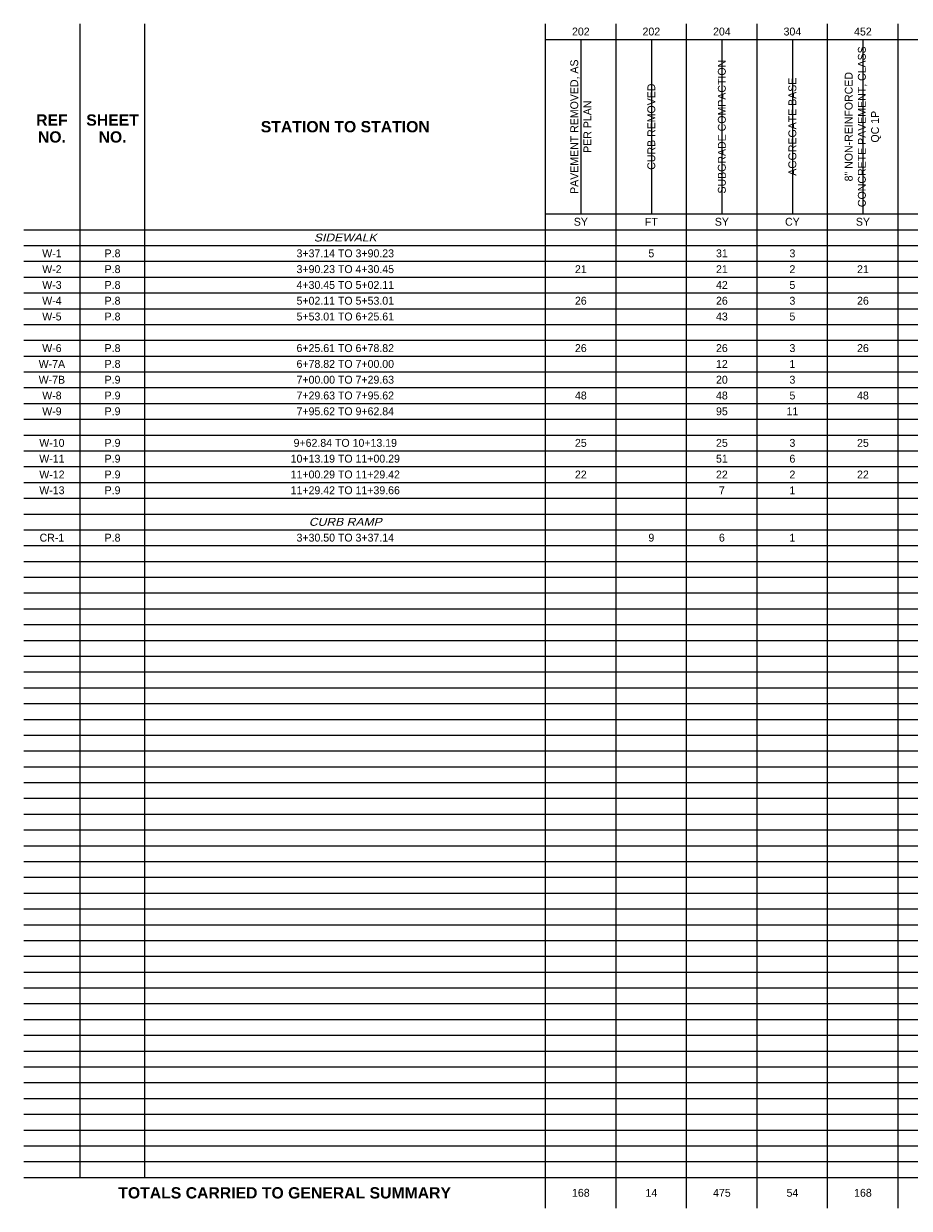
# Paper-space layout 'ESTIMATED QUANTITIES' of a CAD drawing. Header units: feet. Extents: x 2 to 33.5, y 0.5 to 21.5.
# Tile 1 of 2: x 2 to 17.7, y 0.5 to 21.5. Entities that reach past the tile are written whole.
import ezdxf

# ---------------------------------------------------------------- set-up
doc = ezdxf.new("R2010")
doc.units = ezdxf.units.FT
doc.header["$MEASUREMENT"] = 0
doc.layers.add('SC_Scratch1', color=7, linetype='Continuous', plot=False)
doc.layers.add('SH_Data', color=7, linetype='Continuous')
doc.layers.add('SH_Text', color=7, linetype='Continuous')
doc.styles.add('Font 70-Main Title', font='txt', dxfattribs={"width": 1.15, "height": 0.25})
doc.styles.add('Slanted-Normal', font='font31.shx', dxfattribs={"height": 0.14})
doc.styles.get("Standard").update_dxf_attribs({"font": 'arial.ttf'})

psp = doc.layouts.new('ESTIMATED QUANTITIES')

# ---------------------------------------------------------------- linework, layer by layer
at = {"layer": 'Defpoints', "color": 7, "linetype": 'Continuous'}
for p in [(11.875, 21.36), (13.125, 21.36), (14.375, 21.36), (15.625, 21.36), (16.875, 21.36), (7.7, 17.708), (2.5, 17.428), (3.575, 17.428), (4.3, 17.428), (11.875, 17.428), (13.125, 17.428), (14.375, 17.428), (15.625, 17.428), (16.875, 17.428), (2.5, 16.868), (4.3, 16.868), (7.7, 16.868), (11.875, 16.868), (13.125, 16.868), (14.375, 16.868), (15.625, 16.868), (16.875, 16.868), (2.5, 16.308), (4.3, 16.308), (7.7, 16.308), (11.875, 16.308), (13.125, 16.308), (14.375, 16.308), (15.625, 16.308), (16.875, 16.308), (2.5, 15.468), (3.575, 15.468), (4.3, 15.468), (7.7, 15.468), (11.875, 15.468), (13.125, 15.468), (14.375, 15.468), (15.625, 15.468), (16.875, 15.468), (2.5, 14.628), (3.575, 14.628), (4.3, 14.628), (7.7, 14.628), (11.875, 14.628), (13.125, 14.628), (14.375, 14.628), (15.625, 14.628), (16.875, 14.628), (2.5, 13.788), (3.575, 13.788), (4.3, 13.788), (7.7, 13.788), (11.875, 13.788), (13.125, 13.788), (14.375, 13.788), (15.625, 13.788), (16.875, 13.788), (2.5, 13.228), (3.575, 13.228), (4.3, 13.228), (7.7, 13.228), (11.875, 13.228), (13.125, 13.228), (14.375, 13.228), (15.625, 13.228), (16.875, 13.228), (2.5, 12.388), (2.5, 12.388), (2.5, 12.388), (3.575, 12.388), (3.575, 12.388), (3.575, 12.388), (4.3, 12.388), (4.3, 12.388), (4.3, 12.388), (7.7, 12.388), (7.7, 12.388), (7.7, 12.388), (11.875, 12.388), (11.875, 12.388), (11.875, 12.388), (13.125, 12.388), (13.125, 12.388), (13.125, 12.388), (14.375, 12.388), (14.375, 12.388), (14.375, 12.388), (15.625, 12.388), (15.625, 12.388), (15.625, 12.388), (16.875, 12.388), (16.875, 12.388), (16.875, 12.388), (2.5, 12.108), (3.575, 12.108), (4.3, 12.108), (7.7, 12.108), (11.875, 12.108), (13.125, 12.108), (14.375, 12.108), (15.625, 12.108), (16.875, 12.108), (2.5, 11.548), (3.575, 11.548), (4.3, 11.548), (7.7, 11.548), (11.875, 11.548), (13.125, 11.548), (14.375, 11.548), (15.625, 11.548), (16.875, 11.548), (2.5, 10.988), (3.575, 10.988), (4.3, 10.988), (7.7, 10.988), (11.875, 10.988), (13.125, 10.988), (14.375, 10.988), (15.625, 10.988), (16.875, 10.988), (2.5, 10.428), (3.575, 10.428), (4.3, 10.428), (7.7, 10.428), (11.875, 10.428), (13.125, 10.428), (14.375, 10.428), (15.625, 10.428), (16.875, 10.428), (2.5, 9.868), (3.575, 9.868), (4.3, 9.868), (7.7, 9.868), (11.875, 9.868), (13.125, 9.868), (14.375, 9.868), (15.625, 9.868), (16.875, 9.868), (2.5, 9.308), (3.575, 9.308), (4.3, 9.308), (7.7, 9.308), (11.875, 9.308), (13.125, 9.308), (14.375, 9.308), (15.625, 9.308), (16.875, 9.308), (2.5, 8.748), (3.575, 8.748), (4.3, 8.748), (7.7, 8.748), (11.875, 8.748), (13.125, 8.748), (14.375, 8.748), (15.625, 8.748), (16.875, 8.748), (2.5, 8.188), (3.575, 8.188), (4.3, 8.188), (7.7, 8.188), (11.875, 8.188), (13.125, 8.188), (14.375, 8.188), (15.625, 8.188), (16.875, 8.188), (2.5, 7.628), (3.575, 7.628), (4.3, 7.628), (7.7, 7.628), (11.875, 7.628), (13.125, 7.628), (14.375, 7.628), (15.625, 7.628), (16.875, 7.628), (2.5, 7.068), (3.575, 7.068), (4.3, 7.068), (7.7, 7.068), (11.875, 7.068), (13.125, 7.068), (14.375, 7.068), (15.625, 7.068), (16.875, 7.068), (2.5, 6.508), (3.575, 6.508), (4.3, 6.508), (7.7, 6.508), (11.875, 6.508), (13.125, 6.508), (14.375, 6.508), (15.625, 6.508), (16.875, 6.508), (2.5, 5.948), (3.575, 5.948), (4.3, 5.948), (7.7, 5.948), (11.875, 5.948), (13.125, 5.948), (14.375, 5.948), (15.625, 5.948), (16.875, 5.948), (2.5, 5.388), (3.575, 5.388), (4.3, 5.388), (7.7, 5.388), (11.875, 5.388), (13.125, 5.388), (14.375, 5.388), (15.625, 5.388), (16.875, 5.388), (2.5, 4.828), (3.575, 4.828), (4.3, 4.828), (7.7, 4.828), (11.875, 4.828), (13.125, 4.828), (14.375, 4.828), (15.625, 4.828), (16.875, 4.828), (2.5, 4.268), (3.575, 4.268), (4.3, 4.268), (7.7, 4.268), (11.875, 4.268), (13.125, 4.268), (14.375, 4.268), (15.625, 4.268), (16.875, 4.268), (2.5, 3.708), (3.575, 3.708), (4.3, 3.708), (7.7, 3.708), (11.875, 3.708), (13.125, 3.708), (14.375, 3.708), (15.625, 3.708), (16.875, 3.708), (2.5, 3.148), (3.575, 3.148), (4.3, 3.148), (7.7, 3.148), (11.875, 3.148), (13.125, 3.148), (14.375, 3.148), (15.625, 3.148), (16.875, 3.148), (11.875, 0.774), (13.125, 0.774), (14.375, 0.774), (15.625, 0.774), (16.875, 0.774)]:
    psp.add_point(p, dxfattribs=at)
at = {"layer": 'Defpoints', "color": 253, "linetype": 'Continuous'}
for p in [(11.875, 17.988), (13.125, 17.988), (14.375, 17.988), (15.625, 17.988), (16.875, 17.988), (2.5, 17.148), (4.3, 17.148), (7.7, 17.148), (11.875, 17.148), (13.125, 17.148), (14.375, 17.148), (15.625, 17.148), (16.875, 17.148), (2.5, 16.588), (4.3, 16.588), (7.7, 16.588), (11.875, 16.588), (13.125, 16.588), (14.375, 16.588), (15.625, 16.588), (16.875, 16.588), (2.5, 15.748), (3.575, 15.748), (4.3, 15.748), (7.7, 15.748), (11.875, 15.748), (13.125, 15.748), (14.375, 15.748), (15.625, 15.748), (16.875, 15.748), (2.5, 14.908), (3.575, 14.908), (4.3, 14.908), (7.7, 14.908), (11.875, 14.908), (13.125, 14.908), (14.375, 14.908), (15.625, 14.908), (16.875, 14.908), (2.5, 14.068), (3.575, 14.068), (4.3, 14.068), (7.7, 14.068), (11.875, 14.068), (13.125, 14.068), (14.375, 14.068), (15.625, 14.068), (16.875, 14.068), (2.5, 13.508), (3.575, 13.508), (4.3, 13.508), (7.7, 13.508), (11.875, 13.508), (13.125, 13.508), (14.375, 13.508), (15.625, 13.508), (16.875, 13.508), (2.5, 12.948), (3.575, 12.948), (4.3, 12.948), (7.7, 12.948), (11.875, 12.948), (13.125, 12.948), (14.375, 12.948), (15.625, 12.948), (16.875, 12.948), (2.5, 12.388), (2.5, 12.388), (2.5, 12.388), (3.575, 12.388), (3.575, 12.388), (3.575, 12.388), (4.3, 12.388), (4.3, 12.388), (4.3, 12.388), (7.7, 12.388), (7.7, 12.388), (7.7, 12.388), (11.875, 12.388), (11.875, 12.388), (11.875, 12.388), (13.125, 12.388), (13.125, 12.388), (13.125, 12.388), (14.375, 12.388), (14.375, 12.388), (14.375, 12.388), (15.625, 12.388), (15.625, 12.388), (15.625, 12.388), (16.875, 12.388), (16.875, 12.388), (16.875, 12.388), (2.5, 11.828), (3.575, 11.828), (4.3, 11.828), (7.7, 11.828), (11.875, 11.828), (13.125, 11.828), (14.375, 11.828), (15.625, 11.828), (16.875, 11.828), (2.5, 11.268), (3.575, 11.268), (4.3, 11.268), (7.7, 11.268), (11.875, 11.268), (13.125, 11.268), (14.375, 11.268), (15.625, 11.268), (16.875, 11.268), (2.5, 10.708), (3.575, 10.708), (4.3, 10.708), (7.7, 10.708), (11.875, 10.708), (13.125, 10.708), (14.375, 10.708), (15.625, 10.708), (16.875, 10.708), (2.5, 10.148), (3.575, 10.148), (4.3, 10.148), (7.7, 10.148), (11.875, 10.148), (13.125, 10.148), (14.375, 10.148), (15.625, 10.148), (16.875, 10.148), (2.5, 9.588), (3.575, 9.588), (4.3, 9.588), (7.7, 9.588), (11.875, 9.588), (13.125, 9.588), (14.375, 9.588), (15.625, 9.588), (16.875, 9.588), (2.5, 9.028), (3.575, 9.028), (4.3, 9.028), (7.7, 9.028), (11.875, 9.028), (13.125, 9.028), (14.375, 9.028), (15.625, 9.028), (16.875, 9.028), (2.5, 8.468), (3.575, 8.468), (4.3, 8.468), (7.7, 8.468), (11.875, 8.468), (13.125, 8.468), (14.375, 8.468), (15.625, 8.468), (16.875, 8.468), (2.5, 7.908), (3.575, 7.908), (4.3, 7.908), (7.7, 7.908), (11.875, 7.908), (13.125, 7.908), (14.375, 7.908), (15.625, 7.908), (16.875, 7.908), (2.5, 7.348), (3.575, 7.348), (4.3, 7.348), (7.7, 7.348), (11.875, 7.348), (13.125, 7.348), (14.375, 7.348), (15.625, 7.348), (16.875, 7.348), (2.5, 6.788), (3.575, 6.788), (4.3, 6.788), (7.7, 6.788), (11.875, 6.788), (13.125, 6.788), (14.375, 6.788), (15.625, 6.788), (16.875, 6.788), (2.5, 6.228), (3.575, 6.228), (4.3, 6.228), (7.7, 6.228), (11.875, 6.228), (13.125, 6.228), (14.375, 6.228), (15.625, 6.228), (16.875, 6.228), (2.5, 5.668), (3.575, 5.668), (4.3, 5.668), (7.7, 5.668), (11.875, 5.668), (13.125, 5.668), (14.375, 5.668), (15.625, 5.668), (16.875, 5.668), (2.5, 5.108), (3.575, 5.108), (4.3, 5.108), (7.7, 5.108), (11.875, 5.108), (13.125, 5.108), (14.375, 5.108), (15.625, 5.108), (16.875, 5.108), (2.5, 4.548), (3.575, 4.548), (4.3, 4.548), (7.7, 4.548), (11.875, 4.548), (13.125, 4.548), (14.375, 4.548), (15.625, 4.548), (16.875, 4.548), (2.5, 3.988), (3.575, 3.988), (4.3, 3.988), (7.7, 3.988), (11.875, 3.988), (13.125, 3.988), (14.375, 3.988), (15.625, 3.988), (16.875, 3.988), (2.5, 3.428), (3.575, 3.428), (4.3, 3.428), (7.7, 3.428), (11.875, 3.428), (13.125, 3.428), (14.375, 3.428), (15.625, 3.428), (16.875, 3.428), (2.5, 2.868), (3.575, 2.868), (4.3, 2.868), (7.7, 2.868), (11.875, 2.868), (13.125, 2.868), (14.375, 2.868), (15.625, 2.868), (16.875, 2.868), (2.5, 2.588), (3.575, 2.588), (4.3, 2.588), (7.7, 2.588), (11.875, 2.588), (13.125, 2.588), (14.375, 2.588), (15.625, 2.588), (16.875, 2.588), (2.5, 2.308), (3.575, 2.308), (4.3, 2.308), (7.7, 2.308), (11.875, 2.308), (13.125, 2.308), (14.375, 2.308), (15.625, 2.308), (16.875, 2.308), (2.5, 2.028), (3.575, 2.028), (4.3, 2.028), (7.7, 2.028), (11.875, 2.028), (13.125, 2.028), (14.375, 2.028), (15.625, 2.028), (16.875, 2.028), (2.5, 1.748), (3.575, 1.748), (4.3, 1.748), (7.7, 1.748), (11.875, 1.748), (13.125, 1.748), (14.375, 1.748), (15.625, 1.748), (16.875, 1.748), (2.5, 1.468), (3.575, 1.468), (4.3, 1.468), (7.7, 1.468), (11.875, 1.468), (13.125, 1.468), (14.375, 1.468), (15.625, 1.468), (16.875, 1.468), (2.5, 1.188), (3.575, 1.188), (4.3, 1.188), (7.7, 1.188), (11.875, 1.188), (13.125, 1.188), (14.375, 1.188), (15.625, 1.188), (16.875, 1.188)]:
    psp.add_point(p, dxfattribs=at)
at = {"layer": 'SC_Scratch1'}
for points in [[(11.875, 21.22), (11.875, 18.128)], [(13.125, 21.22), (13.125, 18.128)], [(14.375, 21.22), (14.375, 18.128)], [(15.625, 21.22), (15.625, 18.128)], [(16.875, 21.22), (16.875, 18.128)]]:
    psp.add_lwpolyline(points, dxfattribs=at)
at = {"layer": 'SH_Data', "color": 7, "linetype": 'Continuous'}
for p, q in [((3, 1.048), (3, 21.5)), ((4.15, 1.048), (4.15, 21.5)), ((11.25, 0.5), (11.25, 21.5)), ((12.5, 0.5), (12.5, 21.5)), ((13.75, 0.5), (13.75, 21.5)), ((15, 0.5), (15, 21.5)), ((16.25, 0.5), (16.25, 21.5)), ((17.5, 0.5), (17.5, 21.5)), ((11.25, 21.22), (32.5, 21.22)), ((11.25, 18.128), (32.5, 18.128)), ((2, 17.848), (32.5, 17.848)), ((2, 17.568), (32.5, 17.568)), ((2, 17.288), (32.5, 17.288)), ((2, 17.008), (32.5, 17.008)), ((2, 16.728), (32.5, 16.728)), ((2, 16.448), (32.5, 16.448)), ((2, 16.168), (32.5, 16.168)), ((2, 15.888), (32.5, 15.888)), ((2, 15.608), (32.5, 15.608)), ((2, 15.328), (32.5, 15.328)), ((2, 15.048), (32.5, 15.048)), ((2, 14.768), (32.5, 14.768)), ((2, 14.488), (32.5, 14.488)), ((2, 14.208), (32.5, 14.208)), ((2, 13.928), (32.5, 13.928)), ((2, 13.648), (32.5, 13.648)), ((2, 13.368), (32.5, 13.368)), ((2, 13.088), (32.5, 13.088)), ((2, 12.808), (32.5, 12.808)), ((2, 12.528), (32.5, 12.528)), ((2, 12.248), (32.5, 12.248)), ((2, 11.968), (32.5, 11.968)), ((2, 11.688), (32.5, 11.688)), ((2, 11.408), (32.5, 11.408)), ((2, 11.128), (32.5, 11.128)), ((2, 10.848), (32.5, 10.848)), ((2, 10.568), (32.5, 10.568)), ((2, 10.288), (32.5, 10.288)), ((2, 10.008), (32.5, 10.008)), ((2, 9.728), (32.5, 9.728)), ((2, 9.448), (32.5, 9.448)), ((2, 9.168), (32.5, 9.168)), ((2, 8.888), (32.5, 8.888)), ((2, 8.608), (32.5, 8.608)), ((2, 8.328), (32.5, 8.328)), ((2, 8.048), (32.5, 8.048)), ((2, 7.768), (32.5, 7.768)), ((2, 7.488), (32.5, 7.488)), ((2, 7.208), (32.5, 7.208)), ((2, 6.928), (32.5, 6.928)), ((2, 6.648), (32.5, 6.648)), ((2, 6.368), (32.5, 6.368)), ((2, 6.088), (32.5, 6.088)), ((2, 5.808), (32.5, 5.808)), ((2, 5.528), (32.5, 5.528)), ((2, 5.248), (32.5, 5.248)), ((2, 4.968), (32.5, 4.968)), ((2, 4.688), (32.5, 4.688)), ((2, 4.408), (32.5, 4.408)), ((2, 4.128), (32.5, 4.128)), ((2, 3.848), (32.5, 3.848)), ((2, 3.568), (32.5, 3.568)), ((2, 3.288), (32.5, 3.288)), ((2, 3.008), (32.5, 3.008)), ((2, 2.728), (32.5, 2.728)), ((2, 2.448), (32.5, 2.448)), ((2, 2.168), (32.5, 2.168)), ((2, 1.888), (32.5, 1.888)), ((2, 1.608), (32.5, 1.608)), ((2, 1.328), (32.5, 1.328)), ((2, 1.048), (32.5, 1.048))]:
    psp.add_line(p, q, dxfattribs=at)

# ---------------------------------------------------------------- texts
at = {"layer": 'SH_Text', "char_height": 0.14, "attachment_point": 5}
for s, insert, width, style in [('202', (11.875, 21.36), 0.45917, 'Slanted-Normal'), ('202', (13.125, 21.36), 0.45917, 'Slanted-Normal'), ('204', (14.375, 21.36), 0.45917, 'Slanted-Normal'), ('304', (15.625, 21.36), 0.45917, 'Slanted-Normal'), ('452', (16.875, 21.36), 0.45917, 'Slanted-Normal'), ('SY', (11.875, 17.988), 0.45917, 'Slanted-Normal'), ('FT', (13.125, 17.988), 0.45917, 'Slanted-Normal'), ('SY', (14.375, 17.988), 0.45917, 'Slanted-Normal'), ('CY', (15.625, 17.988), 0.45917, 'Slanted-Normal'), ('SY', (16.875, 17.988), 0.45917, 'Slanted-Normal'), ('\\pxqc;{\\Q15;SIDEWALK}', (7.7, 17.708), 9.83795, 'Font 70-Main Title'), ('W-1', (2.5, 17.428), 0.45917, 'Slanted-Normal'), ('P.8', (3.575, 17.428), 0.45917, 'Slanted-Normal'), ('3+37.14 TO 3+90.23', (7.7, 17.428), 7.00589, 'Slanted-Normal'), ('5', (13.125, 17.428), 0.45917, 'Slanted-Normal'), ('31', (14.375, 17.428), 0.45917, 'Slanted-Normal'), ('3', (15.625, 17.428), 0.45917, 'Slanted-Normal'), ('W-2', (2.5, 17.148), 0.45917, 'Slanted-Normal'), ('P.8', (3.575, 17.148), 0.45917, 'Slanted-Normal'), ('3+90.23 TO 4+30.45', (7.7, 17.148), 7.00589, 'Slanted-Normal'), ('21', (11.875, 17.148), 0.45917, 'Slanted-Normal'), ('21', (14.375, 17.148), 0.45917, 'Slanted-Normal'), ('2', (15.625, 17.148), 0.45917, 'Slanted-Normal'), ('21', (16.875, 17.148), 0.45917, 'Slanted-Normal'), ('W-3', (2.5, 16.868), 0.45917, 'Slanted-Normal'), ('P.8', (3.575, 16.868), 0.45917, 'Slanted-Normal'), ('4+30.45 TO 5+02.11', (7.7, 16.868), 7.00589, 'Slanted-Normal'), ('42', (14.375, 16.868), 0.45917, 'Slanted-Normal'), ('5', (15.625, 16.868), 0.45917, 'Slanted-Normal'), ('W-4', (2.5, 16.588), 0.45917, 'Slanted-Normal'), ('P.8', (3.575, 16.588), 0.45917, 'Slanted-Normal'), ('5+02.11 TO 5+53.01', (7.7, 16.588), 7.00589, 'Slanted-Normal'), ('26', (11.875, 16.588), 0.45917, 'Slanted-Normal'), ('26', (14.375, 16.588), 0.45917, 'Slanted-Normal'), ('3', (15.625, 16.588), 0.45917, 'Slanted-Normal'), ('26', (16.875, 16.588), 0.45917, 'Slanted-Normal'), ('W-5', (2.5, 16.308), 0.45917, 'Slanted-Normal'), ('P.8', (3.575, 16.308), 0.45917, 'Slanted-Normal'), ('5+53.01 TO 6+25.61', (7.7, 16.308), 7.00589, 'Slanted-Normal'), ('43', (14.375, 16.308), 0.45917, 'Slanted-Normal'), ('5', (15.625, 16.308), 0.45917, 'Slanted-Normal'), ('W-6', (2.5, 15.748), 0.45917, 'Slanted-Normal'), ('P.8', (3.575, 15.748), 0.45917, 'Slanted-Normal'), ('6+25.61 TO 6+78.82', (7.7, 15.748), 7.00589, 'Slanted-Normal'), ('26', (11.875, 15.748), 0.45917, 'Slanted-Normal'), ('26', (14.375, 15.748), 0.45917, 'Slanted-Normal'), ('3', (15.625, 15.748), 0.45917, 'Slanted-Normal'), ('26', (16.875, 15.748), 0.45917, 'Slanted-Normal'), ('W-7A', (2.5, 15.468), 0.45917, 'Slanted-Normal'), ('P.8', (3.575, 15.468), 0.45917, 'Slanted-Normal'), ('6+78.82 TO 7+00.00', (7.7, 15.468), 7.00589, 'Slanted-Normal'), ('12', (14.375, 15.468), 0.45917, 'Slanted-Normal'), ('1', (15.625, 15.468), 0.45917, 'Slanted-Normal'), ('W-7B', (2.5, 15.188), 0.45917, 'Slanted-Normal'), ('P.9', (3.575, 15.188), 0.45917, 'Slanted-Normal'), ('7+00.00 TO 7+29.63', (7.7, 15.188), 7.00589, 'Slanted-Normal'), ('20', (14.375, 15.188), 0.45917, 'Slanted-Normal'), ('3', (15.625, 15.188), 0.45917, 'Slanted-Normal'), ('W-8', (2.5, 14.908), 0.45917, 'Slanted-Normal'), ('P.9', (3.575, 14.908), 0.45917, 'Slanted-Normal'), ('7+29.63 TO 7+95.62', (7.7, 14.908), 7.00589, 'Slanted-Normal'), ('48', (11.875, 14.908), 0.45917, 'Slanted-Normal'), ('48', (14.375, 14.908), 0.45917, 'Slanted-Normal'), ('5', (15.625, 14.908), 0.45917, 'Slanted-Normal'), ('48', (16.875, 14.908), 0.45917, 'Slanted-Normal'), ('W-9', (2.5, 14.628), 0.45917, 'Slanted-Normal'), ('P.9', (3.575, 14.628), 0.45917, 'Slanted-Normal'), ('7+95.62 TO 9+62.84', (7.7, 14.628), 7.00589, 'Slanted-Normal'), ('95', (14.375, 14.628), 0.45917, 'Slanted-Normal'), ('11', (15.625, 14.628), 0.45917, 'Slanted-Normal'), ('W-10', (2.5, 14.068), 0.45917, 'Slanted-Normal'), ('P.9', (3.575, 14.068), 0.45917, 'Slanted-Normal'), ('9+62.84 TO 10+13.19', (7.7, 14.068), 7.00589, 'Slanted-Normal'), ('25', (11.875, 14.068), 0.45917, 'Slanted-Normal'), ('25', (14.375, 14.068), 0.45917, 'Slanted-Normal'), ('3', (15.625, 14.068), 0.45917, 'Slanted-Normal'), ('25', (16.875, 14.068), 0.45917, 'Slanted-Normal'), ('W-11', (2.5, 13.788), 0.45917, 'Slanted-Normal'), ('P.9', (3.575, 13.788), 0.45917, 'Slanted-Normal'), ('10+13.19 TO 11+00.29', (7.7, 13.788), 7.00589, 'Slanted-Normal'), ('51', (14.375, 13.788), 0.45917, 'Slanted-Normal'), ('6', (15.625, 13.788), 0.45917, 'Slanted-Normal'), ('W-12', (2.5, 13.508), 0.45917, 'Slanted-Normal'), ('P.9', (3.575, 13.508), 0.45917, 'Slanted-Normal'), ('\\pxt30;11+00.29 TO 11+29.42', (7.7, 13.508), 7.00589, 'Slanted-Normal'), ('22', (11.875, 13.508), 0.45917, 'Slanted-Normal'), ('22', (14.375, 13.508), 0.45917, 'Slanted-Normal'), ('2', (15.625, 13.508), 0.45917, 'Slanted-Normal'), ('22', (16.875, 13.508), 0.45917, 'Slanted-Normal'), ('W-13', (2.5, 13.228), 0.45917, 'Slanted-Normal'), ('P.9', (3.575, 13.228), 0.45917, 'Slanted-Normal'), ('11+29.42 TO 11+39.66', (7.7, 13.228), 7.00589, 'Slanted-Normal'), ('7', (14.375, 13.228), 0.45917, 'Slanted-Normal'), ('1', (15.625, 13.228), 0.45917, 'Slanted-Normal'), ('\\pxqc;{\\Q15;CURB RAMP}', (7.7, 12.668), 9.83795, 'Font 70-Main Title'), ('CR-1', (2.5, 12.388), 0.45917, 'Slanted-Normal'), ('P.8', (3.575, 12.388), 0.45917, 'Slanted-Normal'), ('3+30.50 TO 3+37.14', (7.7, 12.388), 7.00589, 'Slanted-Normal'), ('9', (13.125, 12.388), 0.45917, 'Slanted-Normal'), ('6', (14.375, 12.388), 0.45917, 'Slanted-Normal'), ('1', (15.625, 12.388), 0.45917, 'Slanted-Normal'), ('168', (11.875, 0.774), 0.45917, 'Slanted-Normal'), ('14', (13.125, 0.774), 0.45917, 'Slanted-Normal'), ('475', (14.375, 0.774), 0.45917, 'Slanted-Normal'), ('54', (15.625, 0.774), 0.45917, 'Slanted-Normal'), ('168', (16.875, 0.774), 0.45917, 'Slanted-Normal')]:
    psp.add_mtext(s, dxfattribs=dict(at, insert=insert, width=width, style=style))
at = {"layer": 'SH_Text', "char_height": 0.14, "attachment_point": 5, "rotation": 90, "style": 'Slanted-Normal'}
for s, insert, width in [('8" NON-REINFORCED CONCRETE PAVEMENT, CLASS QC 1P', (16.875, 19.674), 2.93846), ('PAVEMENT REMOVED, AS PER PLAN', (11.875, 19.674), 2.47785), ('SUBGRADE COMPACTION', (14.375, 19.674), 2.47785), ('CURB REMOVED', (13.125, 19.674), 2.47785), ('\\pxt8;AGGREGATE BASE', (15.625, 19.674), 2.47785)]:
    psp.add_mtext(s, dxfattribs=dict(at, insert=insert, width=width))
at = {"layer": 'SH_Text', "color": 7, "linetype": 'Continuous', "char_height": 0.2, "attachment_point": 5, "line_spacing_factor": 0.9}
for s, insert in [('{\\fArial|b1|i0|c0|p34;REF\\PNO.}', (2.5, 19.641)), ('{\\fArial|b1|i0|c0|p34;SHEET\\PNO.}', (3.575, 19.641))]:
    psp.add_mtext(s, dxfattribs=dict(at, insert=insert))
at = {"layer": 'SH_Text', "color": 7, "char_height": 0.2, "attachment_point": 2}
for s, insert, width in [('{\\fArial|b1|i0|c0|p34;STATION TO STATION}', (7.7, 19.774), 3.63236), ('{\\fArial|b1|i0|c0|p34;TOTALS CARRIED TO GENERAL SUMMARY}', (6.625, 0.874), 7.22069)]:
    psp.add_mtext(s, dxfattribs=dict(at, insert=insert, width=width))

doc.saveas('drawing.dxf')
